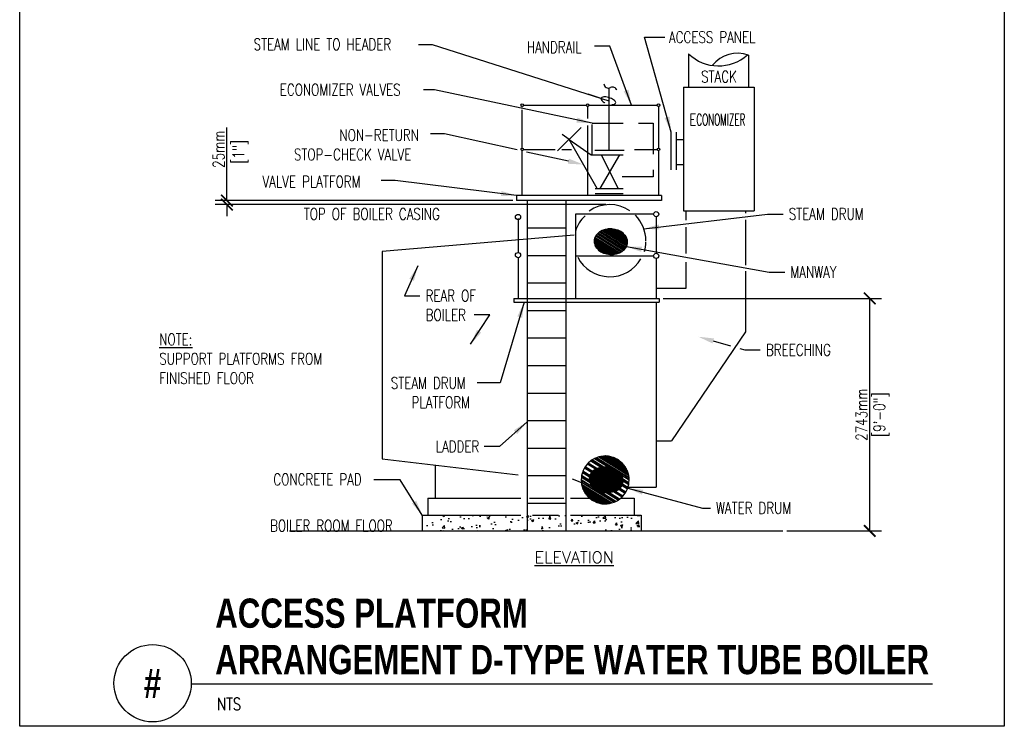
# Model space of a CAD drawing. Header units: inches. Extents: x -0.21 to 7.75, y 0.19 to 9.45.
# Tile 1 of 2: x -0.21 to 7.75, y 0.19 to 5.9. Entities that reach past the tile are written whole.
import ezdxf
from ezdxf.enums import TextEntityAlignment as Align

# ---------------------------------------------------------------- set-up
doc = ezdxf.new("R2010")
doc.units = ezdxf.units.IN
doc.header["$MEASUREMENT"] = 0
doc.header["$PDSIZE"] = -1
doc.linetypes.add('HIDDEN', pattern=[0.375, 0.25, -0.125])
doc.layers.get('Defpoints').update_dxf_attribs({"color": 2})
doc.layers.add('G-ANNO-NPLT', color=7, linetype='Continuous', plot=False)
for name, color, linetype in [('M-DETL-DIMS', 1, 'Continuous'), ('M-DETL-HEVY', 5, 'Continuous'), ('M-DETL-MEDM', 4, 'Continuous'), ('M-DETL-TEXT', 2, 'Continuous')]:
    doc.layers.add(name, color=color, linetype=linetype)
doc.styles.add('BOLD', font='bold.shx', dxfattribs={"width": 0.9})
doc.styles.add('Romans', font='romans.shx', dxfattribs={"width": 0.75})
doc.dimstyles.new('VA-Dims', dxfattribs={"dimtxt": 0.09375, "dimasz": 0.09375, "dimexe": 0.09375, "dimexo": 0.03125, "dimgap": 0.02, "dimtad": 1, "dimdec": 5, "dimzin": 0, "dimdsep": 46, "dimlunit": 4, "dimtxsty": 'Romans', "dimblk": 'ARCHTICK', "dimcen": 0.09375, "dimclrd": 256, "dimclre": 256, "dimclrt": 256, "dimadec": 0, "dimazin": 0, "dimtfac": 1, "dimtdec": 5, "dimtofl": 0, "dimtmove": 0, "dimatfit": 3, "dimfxl": 1, "dimfrac": 2, "dimtolj": 1, "dimtzin": 0, "dimlwd": -1, "dimlwe": -1, "dimarcsym": 0})
doc.dimstyles.new('VA-Lead', dxfattribs={"dimtxt": 0.09375, "dimasz": 0.125, "dimexe": 0.125, "dimexo": 0.03125, "dimgap": 0.02, "dimtad": 1, "dimdec": 5, "dimzin": 0, "dimdsep": 46, "dimlunit": 4, "dimtxsty": 'Romans', "dimcen": 0.125, "dimclrd": 256, "dimclre": 256, "dimclrt": 256, "dimadec": 0, "dimazin": 0, "dimtfac": 1, "dimtdec": 5, "dimtofl": 0, "dimtmove": 0, "dimatfit": 3, "dimfxl": 1, "dimfrac": 2, "dimtolj": 1, "dimtzin": 0, "dimlwd": -1, "dimlwe": -1, "dimarcsym": 0})
doc.dimstyles.new('VA-Loop', dxfattribs={"dimtxt": 0.09375, "dimasz": 0.18, "dimexe": 0.125, "dimexo": 0.0625, "dimgap": 0.09, "dimtad": 0, "dimtih": 1, "dimtoh": 1, "dimdec": 4, "dimzin": 0, "dimdsep": 46, "dimtxsty": 'Romans', "dimcen": 0.09, "dimclrd": 256, "dimclre": 256, "dimclrt": 256, "dimadec": 0, "dimazin": 0, "dimtfac": 1, "dimtdec": 4, "dimtofl": 0, "dimtmove": 0, "dimatfit": 3, "dimldrblk": 'dimloop1', "dimfxl": 1, "dimtolj": 1, "dimtzin": 0, "dimlwd": -1, "dimlwe": -1, "dimarcsym": 0})

# ---------------------------------------------------------------- blocks, each defined once
blk = doc.blocks.new('_ArchTick')
at = {"color": 0, "linetype": 'ByBlock', "const_width": 0.15}
blk.add_lwpolyline([(-0.5, -0.5), (0.5, 0.5)], dxfattribs=at)
blk = doc.blocks.new('*D5')
at = {"layer": 'Defpoints', "color": 0, "transparency": 16777216}
for p in [(4.9586, 3.6454), (6.6607, 3.6454), (5.9583, 1.7666)]:
    blk.add_point(p, dxfattribs=at)
at = {"layer": 'M-DETL-DIMS', "transparency": 16777216}
for p, q in [((4.9898, 3.6454), (6.7545, 3.6454)), ((6.6607, 1.7666), (6.6607, 3.6454)), ((5.9896, 1.7666), (6.7545, 1.7666))]:
    blk.add_line(p, q, dxfattribs=at)
at = {"layer": 'M-DETL-DIMS', "transparency": 16777216, "xscale": 0.09375, "yscale": 0.09375, "zscale": 0.09375}
for p, rotation in [((6.6607, 3.6454), 90), ((6.6607, 1.7666), 270)]:
    blk.add_blockref('_ArchTick', p, dxfattribs=dict(at, rotation=rotation))
at = {"layer": 'M-DETL-DIMS', "transparency": 16777216, "insert": (6.5939, 2.706), "char_height": 0.09375, "attachment_point": 5, "rotation": 90, "style": 'Romans'}
blk.add_mtext('\\A1;2743mm', dxfattribs=at)
blk = doc.blocks.new('*D6')
at = {"layer": 'Defpoints', "color": 0, "transparency": 16777216}
for p in [(1.4646, 4.4353), (3.806, 4.4353), (4.5587, 4.4031)]:
    blk.add_point(p, dxfattribs=at)
at = {"layer": 'M-DETL-DIMS', "transparency": 16777216}
for p, q in [((1.4646, 4.4353), (1.4646, 5.026)), ((3.7748, 4.4353), (1.3709, 4.4353)), ((4.5275, 4.4031), (1.3709, 4.4031)), ((1.4646, 4.4031), (1.4646, 4.3094))]:
    blk.add_line(p, q, dxfattribs=at)
at = {"layer": 'M-DETL-DIMS', "transparency": 16777216, "xscale": 0.09375, "yscale": 0.09375, "zscale": 0.09375}
for p, rotation in [((1.4646, 4.4353), 270), ((1.4646, 4.4031), 90)]:
    blk.add_blockref('_ArchTick', p, dxfattribs=dict(at, rotation=rotation))
at = {"layer": 'M-DETL-DIMS', "transparency": 16777216, "insert": (1.3977, 4.8503), "char_height": 0.09375, "attachment_point": 5, "rotation": 90, "style": 'Romans'}
blk.add_mtext('\\A1;25mm', dxfattribs=at)
blk = doc.blocks.new('dimloop1')
blk.add_line((-0.383, 0), (-1, 0))
blk.add_lwpolyline([(0.15, -0.121, 0.038212), (0.207, -0.1, 0.102096), (0.278, -0.047, 0.184921), (0.296, 0, 0.184921), (0.278, 0.047, 0.102096), (0.207, 0.099, 0.060952), (0.115, 0.129, 0.047258), (-0.008, 0.14), (-0.078, 0.14, 0.047258), (-0.202, 0.129, 0.060952), (-0.294, 0.099, 0.102096), (-0.365, 0.047, 0.184921), (-0.383, 0, 0.184921), (-0.365, -0.047, 0.102096), (-0.294, -0.1, 0.060952), (-0.202, -0.129, 0.011023), (-0.173, -0.134, 0.047258)], format="xyb")

msp = doc.modelspace()

# ---------------------------------------------------------------- hatches: boundary and pattern name
at = {"layer": 'M-DETL-MEDM'}
h = msp.add_hatch(dxfattribs=at)
h.set_pattern_fill('AR-CONC', color=253, scale=0.025)
h.paths.add_polyline_path([(3.044319, 1.894095), (4.813255, 1.894095), (4.813255, 1.766618), (3.044319, 1.766618)])

# ---------------------------------------------------------------- linework, layer by layer
at = {"layer": 'G-ANNO-NPLT', "color": 6}
msp.add_lwpolyline([(-0.210012, 9.45243), (7.748321, 9.45243), (7.748321, 0.188547), (-0.210012, 0.188547)], close=True, dxfattribs=at)
at = {"layer": 'M-DETL-HEVY'}
for p, q in [((5.195968, 5.621443), (5.195968, 5.352759)), ((5.680343, 5.610543), (5.680343, 5.352759)), ((5.154795, 5.352759), (5.727712, 5.352759)), ((5.154795, 5.352759), (5.154795, 4.352759)), ((5.727712, 5.352759), (5.727712, 4.352759)), ((5.055859, 4.684221), (5.055859, 4.988804)), ((5.097526, 4.684221), (5.097526, 4.988804)), ((5.097526, 4.929436), (5.154795, 4.929436)), ((5.154795, 4.725521), (5.097526, 4.725521)), ((4.934932, 4.305047), (4.934932, 4.009527)), ((5.154795, 4.352759), (5.727712, 4.352759)), ((5.174515, 4.352759), (5.174515, 4.276169)), ((5.655151, 4.352759), (5.655151, 4.334727)), ((5.174515, 4.220734), (5.174515, 4.009285)), ((5.655151, 4.279646), (5.655151, 3.91446)), ((4.272898, 4.155396), (2.720914, 4.024462)), ((2.720914, 4.024462), (2.720914, 2.350039)), ((4.934932, 3.96786), (4.934932, 3.645403)), ((5.174515, 3.937344), (5.174515, 3.726523)), ((5.655151, 3.865837), (5.655151, 3.376571)), ((5.174515, 3.726523), (4.934932, 3.726523)), ((4.934932, 3.614153), (4.934932, 2.120403)), ((5.655151, 3.376571), (5.058905, 2.493618)), ((4.934932, 2.493618), (5.058905, 2.493618)), ((2.720914, 2.350039), (3.817685, 2.220043)), ((3.148776, 2.299326), (3.148776, 2.031044)), ((4.256747, 2.188992), (4.329566, 2.158544)), ((4.707597, 2.120403), (4.934932, 2.120403)), ((3.087705, 2.031044), (3.087705, 1.894095)), ((3.087705, 2.031044), (3.841841, 2.031044)), ((4.242918, 2.031044), (4.396366, 2.031044)), ((4.648648, 2.031044), (4.757312, 2.031044)), ((4.757312, 2.031044), (4.757312, 1.894095)), ((3.044319, 1.894095), (3.044319, 1.766618)), ((3.044319, 1.894095), (3.841841, 1.894095)), ((3.933808, 1.894095), (4.145842, 1.894095)), ((4.242918, 1.894095), (4.813255, 1.894095)), ((4.813255, 1.894095), (4.813255, 1.766618)), ((1.971307, 1.766618), (5.958322, 1.766618))]:
    msp.add_line(p, q, dxfattribs=at)
at = {"layer": 'M-DETL-HEVY', "linetype": 'Continuous'}
for p, q in [((3.852212, 5.190318), (3.852212, 5.195956)), ((3.862629, 5.206372), (4.370189, 5.206372)), ((4.380606, 5.195955), (4.380606, 5.098153)), ((4.391022, 5.206372), (4.943085, 5.206372)), ((4.953502, 5.195955), (4.953502, 4.859578)), ((3.852212, 4.859578), (3.852212, 5.169053)), ((4.380606, 5.042973), (4.380606, 4.476922)), ((3.852212, 4.476922), (3.852212, 4.838745)), ((3.862629, 4.849162), (4.118699, 4.849162)), ((4.171015, 4.849162), (4.251134, 4.849162)), ((4.758272, 4.849162), (4.943085, 4.849162)), ((4.953502, 4.838745), (4.953502, 4.476922)), ((3.806034, 4.476922), (3.806034, 4.435255)), ((4.977697, 4.476922), (3.806034, 4.476922)), ((4.977697, 4.476922), (4.977697, 4.435255)), ((4.977697, 4.435255), (3.806034, 4.435255)), ((3.89068, 4.435255), (3.89068, 1.766618)), ((4.20318, 4.435255), (4.20318, 1.766618)), ((4.281305, 4.32588), (4.281305, 3.645403)), ((4.914098, 4.32588), (4.281305, 4.32588)), ((3.817763, 4.291226), (3.817763, 4.016033)), ((4.20318, 4.212869), (3.89068, 4.212869)), ((4.20318, 3.990483), (3.89068, 3.990483)), ((4.281305, 3.988694), (4.914098, 3.988694)), ((3.817763, 3.974366), (3.817763, 3.645403)), ((4.20318, 3.768096), (3.89068, 3.768096)), ((3.784039, 3.645403), (3.784039, 3.614153)), ((3.784039, 3.645403), (4.957925, 3.645403)), ((3.784039, 3.614153), (4.957925, 3.614153)), ((4.957925, 3.645403), (4.957925, 3.614153)), ((4.20318, 3.54571), (3.89068, 3.54571)), ((4.20318, 3.323323), (3.89068, 3.323323)), ((4.20318, 3.100937), (3.89068, 3.100937)), ((4.20318, 2.87828), (3.89068, 2.87828)), ((4.20318, 2.656164), (3.89068, 2.656164)), ((4.20318, 2.433777), (3.89068, 2.433777)), ((4.20318, 2.211391), (3.89068, 2.211391)), ((3.910816, 2.031044), (4.189271, 2.031044)), ((4.20318, 1.989004), (3.89068, 1.989004))]:
    msp.add_line(p, q, dxfattribs=at)
at = {"layer": 'M-DETL-HEVY'}
for centre, radius, start, end in [((5.438156, 5.87267), 0.348956, 226.0495944, 312.0136222), ((5.593029, 5.361383), 0.264016, 70.6877972, 141.0435889), ((4.559392, 4.11156), 0.291585, 55.8902222, 125.0368333), ((4.559392, 4.101143), 0.291585, 133.2753, 162.49835), ((4.559392, 4.11156), 0.291585, 0, 44.6767028), ((4.559392, 4.101143), 0.291585, 344.6116889, 0), ((4.559392, 4.11156), 0.291585, 207.4153778, 329.7305389)]:
    msp.add_arc(centre, radius, start, end, dxfattribs=at)
at = {"layer": 'M-DETL-MEDM'}
for p, q in [((4.555826, 4.84004), (4.555826, 5.346141)), ((4.329158, 5.026443), (4.137663, 4.838641)), ((4.230592, 4.929778), (4.173961, 4.969939)), ((4.457062, 4.534486), (4.230592, 4.929778)), ((4.230592, 4.929778), (4.410105, 4.805319)), ((4.410105, 4.805319), (4.668247, 4.805319)), ((4.676916, 4.84004), (4.437617, 4.84004)), ((4.638768, 4.805319), (4.479234, 4.534486)), ((4.626629, 4.534486), (4.491373, 4.805319)), ((4.441086, 4.534486), (4.668247, 4.534486)), ((4.441086, 4.492819), (4.668247, 4.492819))]:
    msp.add_line(p, q, dxfattribs=at)
at = {"layer": 'M-DETL-MEDM', "linetype": 'HIDDEN'}
for p, q in [((4.416898, 5.060143), (4.909223, 5.060143)), ((4.416898, 4.800609), (4.416898, 5.060143)), ((4.909223, 5.060143), (4.909223, 4.626664)), ((4.909223, 4.626664), (4.580594, 4.626664))]:
    msp.add_line(p, q, dxfattribs=at)
at = {"layer": 'M-DETL-MEDM'}
for centre, radius in [((3.852212, 5.206372), 0.010417), ((4.380606, 5.206372), 0.010417), ((4.953502, 5.206372), 0.010417), ((3.852212, 4.849161), 0.010417), ((4.953502, 4.849162), 0.010417), ((3.817763, 4.303172), 0.020833), ((4.934931, 4.32588), 0.020833), ((3.817763, 3.995199), 0.020833), ((4.934931, 3.988694), 0.020833)]:
    msp.add_circle(centre, radius, dxfattribs=at)
at = {"layer": 'M-DETL-TEXT'}
msp.add_line((1.176831, 0.531337), (7.168618, 0.531337), dxfattribs=at)
at = {"layer": 'M-DETL-TEXT', "extrusion": (0, 0, -1)}
for points in [[(-3.810553, 4.84448), (-3.222389, 4.973529), (-3.109364, 4.973529)], [(-4.224784, 4.753593), (-3.886216, 4.827879)]]:
    msp.add_lwpolyline(points, dxfattribs=at)
at = {"layer": 'M-DETL-TEXT'}
for points in [[(5.395877, 3.301585), (5.534944, 3.262246)], [(5.609998, 3.241015), (5.651152, 3.229374), (5.776152, 3.229374)]]:
    msp.add_lwpolyline(points, dxfattribs=at)
msp.add_circle((0.864331, 0.536259), 0.3125, dxfattribs=at)
at = {"layer": 'M-DETL-TEXT', "linetype": 'Continuous'}
for centre, radius, start, end in [((4.545766, 5.377832), 0.033248, 176.0937417, 304.6046639), ((4.579447, 5.312208), 0.04102, 21.0839194, 111.1474444)]:
    msp.add_arc(centre, radius, start, end, dxfattribs=at)
at = {"layer": 'M-DETL-TEXT', "extrusion": (0, 0, -1)}
msp.add_solid([(-4.220319, 4.733244), (-4.346879, 4.726804), (-4.229249, 4.773943)], dxfattribs=at)
at = {"layer": 'M-DETL-TEXT'}
msp.add_solid([(5.390206, 3.281538), (5.275596, 3.335609), (5.401547, 3.321631)], dxfattribs=at)

# ---------------------------------------------------------------- texts
at = {"layer": 'M-DETL-DIMS', "char_height": 0.09375, "width": 0.5502, "attachment_point": 2, "rotation": 90, "style": 'Romans'}
for s, insert in [('[1"]', (1.510767, 4.829015)), ('[9\'-0"]', (6.691983, 2.706011))]:
    msp.add_mtext(s, dxfattribs=dict(at, insert=insert))
at = {"layer": 'M-DETL-TEXT', "style": 'Romans'}
msp.add_text('%%UELEVATION', height=0.09375, dxfattribs=at).set_placement((4.271568, 1.506729), align=Align.CENTER)
at = {"layer": 'M-DETL-TEXT', "width": 0.8}
for s, height, style, p in [('ACCESS PLATFORM ', 0.23622047, 'BOLD', (1.370497, 0.98443)), ('ARRANGEMENT D-TYPE WATER TUBE BOILER', 0.23622047, 'BOLD', (1.370497, 0.60943)), ('NTS', 0.0984252, 'Romans', (1.384403, 0.31962))]:
    msp.add_text(s, height=height, dxfattribs=dict(at, style=style)).set_placement(p)
at = {"layer": 'M-DETL-TEXT', "style": 'BOLD', "width": 0.8}
msp.add_text('#', height=0.23622, dxfattribs=at).set_placement((0.864331, 0.536259), align=Align.MIDDLE)
at = {"layer": 'M-DETL-TEXT', "char_height": 0.09375, "attachment_point": 1, "style": 'Romans'}
for s, insert, width in [('STEAM LINE TO HEADER', (1.68074, 5.745018), 1.35155534), ('ACCESS PANEL', (5.037849, 5.802601), 1.117383), ('HANDRAIL', (3.889426, 5.721379), 0.63392857), ('STACK', (5.297831, 5.484222), 0.41876059), ('ECONOMIZER VALVES', (1.892455, 5.377711), 1.2479744), ('E{\\W0.55;CONOMIZER}', (5.202418, 5.136225), 0.71209732), ('\\pi0.42778;NON-RETURN \\P\\pi0.05948;STOP-CHECK VALVE', (1.947058, 5.011004), 1.11416706), ('VALVE PLATFORM', (1.752566, 4.635243), 0.91112849), ('TOP OF BOILER CASING', (2.086187, 4.373864), 1.73352392), ('STEAM DRUM', (6.006325, 4.373864), 0.90536773), ('MANWAY', (6.019044, 3.904611), 0.53125), ('REAR OF \\PBOILER', (3.071215, 3.71447), 0.99564425), ('{\\LNOTE:\\P}SUPPORT PLATFORMS FROM FINISHED FLOOR', (0.918247, 3.36053), 1.55489703), ('BREECHING', (5.821899, 3.276477), 0.76251059), ('\\pi0.13001;STEAM DRUM \\P\\pi0.29742;PLATFORM', (2.659948, 3.008164), 0.79630368), ('LADDER', (3.152551, 2.495979), 0.49107143), ('CONCRETE PAD', (1.840429, 2.229623), 1.05357143), ('WATER DRUM', (5.417995, 1.998559), 1.5392963), ('BOILER ROOM FLOOR', (1.813831, 1.855968), 1.20915573)]:
    msp.add_mtext(s, dxfattribs=dict(at, insert=insert, width=width))

# ---------------------------------------------------------------- dimensions: what is measured, and where the dimension line sits
at = {"layer": 'M-DETL-DIMS'}
dim = msp.add_linear_dim(base=(1.464612, 4.435255), p1=(4.55874, 4.403145), p2=(3.806034, 4.435255), angle=90, text='25mm', dimstyle='VA-Dims', override={"dimpost": '\\X'}, dxfattribs=at)
dim.commit()
dim.dimension.update_dxf_attribs({"geometry": '*D6', "text_midpoint": (1.464612, 4.850345), "dimtype": 160})
dim = msp.add_linear_dim(base=(6.660733, 3.645403), p1=(5.958322, 1.766618), p2=(4.958575, 3.645403), angle=90, text='2743mm', dimstyle='VA-Dims', override={"dimpost": '\\X'}, dxfattribs=at)
dim.commit()
dim.dimension.update_dxf_attribs({"geometry": '*D5', "text_midpoint": (6.593858, 2.706011)})

# ---------------------------------------------------------------- meshes
at = {"layer": 'M-DETL-HEVY'}
mesh = msp.add_polyface(dxfattribs=at)
corners = [(4.488414, 4.022338), (4.468684, 4.036293), (4.500276, 4.016706), (4.464908, 4.040221), (4.511211, 4.011513), (4.452777, 4.052841), (4.526724, 4.006993), (4.449642, 4.057897), (4.536196, 4.004233), (4.441305, 4.071346), (4.553154, 4.001998), (4.439402, 4.077045), (4.562411, 4.000778), (4.434709, 4.091096), (4.579847, 4.00111), (4.434273, 4.097119), (4.588848, 4.001281), (4.433243, 4.111334), (4.605964, 4.004246), (4.434373, 4.117397), (4.614491, 4.005723), (4.436962, 4.131281), (4.630559, 4.01125), (4.43967, 4.137118), (4.638355, 4.013932), (4.445724, 4.150171), (4.652708, 4.02184), (4.449945, 4.155532), (4.659521, 4.025594), (4.459193, 4.167278), (4.67157, 4.035602), (4.4648, 4.171935), (4.677178, 4.04026), (4.476849, 4.181944), (4.686425, 4.052005), (4.483663, 4.185697), (4.690646, 4.057367), (4.498016, 4.193605), (4.696701, 4.070419), (4.505812, 4.196287), (4.699409, 4.076256), (4.52188, 4.201815), (4.701997, 4.090141), (4.703128, 4.096203), (4.530407, 4.203292), (4.703128, 4.096203), (4.702098, 4.110419), (4.547522, 4.206256), (4.701662, 4.116441), (4.556524, 4.206427), (4.696969, 4.130493), (4.573959, 4.206759), (4.695066, 4.136192), (4.583216, 4.205539), (4.686729, 4.14964), (4.600174, 4.203304), (4.683594, 4.154697), (4.609647, 4.200544), (4.671463, 4.167316), (4.62516, 4.196024), (4.667687, 4.171244), (4.636095, 4.190832), (4.647956, 4.185199)]
mesh.append_faces([[corners[k] for k in face] for face in [(0, 0, 2, 1), (1, 2, 4, 3), (3, 4, 6, 5), (5, 6, 8, 7), (7, 8, 10, 9), (9, 10, 12, 11), (11, 12, 14, 13), (13, 14, 16, 15), (15, 16, 18, 17), (17, 18, 20, 19), (19, 20, 22, 21), (21, 22, 24, 23), (23, 24, 26, 25), (25, 26, 28, 27), (27, 28, 30, 29), (29, 30, 32, 31), (31, 32, 34, 33), (33, 34, 36, 35), (35, 36, 38, 37), (37, 38, 40, 39), (39, 40, 42, 41), (41, 42, 45, 44), (44, 43, 46, 47), (47, 46, 48, 49), (49, 48, 50, 51), (51, 50, 52, 53), (53, 52, 54, 55), (55, 54, 56, 57), (57, 56, 58, 59), (59, 58, 60, 61), (61, 60, 62, 62)]], dxfattribs={"vtx0": -1, "vtx2": -1})
mesh = msp.add_polyface(dxfattribs=at)
corners = [(4.416371, 2.016038), (4.397956, 2.030997), (4.451112, 1.998041), (4.385358, 2.041231), (4.4584, 1.995945), (4.369679, 2.060533), (4.487214, 1.987661), (4.360165, 2.072245), (4.498218, 1.986651), (4.350373, 2.091147), (4.522507, 1.984422), (4.342167, 2.106985), (4.537612, 1.985808), (4.33714, 2.124471), (4.5578, 1.987661), (4.331787, 2.143087), (4.574656, 1.992507), (4.330088, 2.161607), (4.593902, 1.998041), (4.328549, 2.17838), (4.607802, 2.005242), (4.330608, 2.200821), (4.628642, 2.016038), (4.331787, 2.213673), (4.638126, 2.023742), (4.339313, 2.239846), (4.659656, 2.041231), (4.342167, 2.249775), (4.665976, 2.049012), (4.355866, 2.276216), (4.684849, 2.072245), (4.360165, 2.284516), (4.689148, 2.080544), (4.379038, 2.307749), (4.702847, 2.106985), (4.385358, 2.315529), (4.705701, 2.116914), (4.406888, 2.333019), (4.713227, 2.143087), (4.416371, 2.340722), (4.714406, 2.155939), (4.716465, 2.17838), (4.437212, 2.351518), (4.716465, 2.17838), (4.714926, 2.195154), (4.451112, 2.35872), (4.713227, 2.213673), (4.470358, 2.364253), (4.707874, 2.232289), (4.487214, 2.3691), (4.702847, 2.249775), (4.507402, 2.370952), (4.694641, 2.265614), (4.522507, 2.372338), (4.684849, 2.284516), (4.546796, 2.370109), (4.675335, 2.296228), (4.5578, 2.3691), (4.659656, 2.315529), (4.586614, 2.360815), (4.647057, 2.325763), (4.593902, 2.35872), (4.628642, 2.340722)]
mesh.append_faces([[corners[k] for k in face] for face in [(0, 0, 2, 1), (1, 2, 4, 3), (3, 4, 6, 5), (5, 6, 8, 7), (7, 8, 10, 9), (9, 10, 12, 11), (11, 12, 14, 13), (13, 14, 16, 15), (15, 16, 18, 17), (17, 18, 20, 19), (19, 20, 22, 21), (21, 22, 24, 23), (23, 24, 26, 25), (25, 26, 28, 27), (27, 28, 30, 29), (29, 30, 32, 31), (31, 32, 34, 33), (33, 34, 36, 35), (35, 36, 38, 37), (37, 38, 40, 39), (39, 40, 43, 42), (42, 41, 44, 45), (45, 44, 46, 47), (47, 46, 48, 49), (49, 48, 50, 51), (51, 50, 52, 53), (53, 52, 54, 55), (55, 54, 56, 57), (57, 56, 58, 59), (59, 58, 60, 61), (61, 60, 62, 62)]], dxfattribs={"vtx0": -1, "vtx2": -1})
mesh = msp.add_polyface(dxfattribs=at)
corners = [(4.442314, 2.105947), (4.436308, 2.110853), (4.464613, 2.093304), (4.423381, 2.121415), (4.475056, 2.089376), (4.417263, 2.12871), (4.489422, 2.083971), (4.408541, 2.139112), (4.501749, 2.081323), (4.404068, 2.147574), (4.515788, 2.078307), (4.398367, 2.158359), (4.528877, 2.077442), (4.396046, 2.167453), (4.542696, 2.076529), (4.393247, 2.178416), (4.555833, 2.077612), (4.393309, 2.187706), (4.569113, 2.078706), (4.39338, 2.198513), (4.581689, 2.08176), (4.395902, 2.207591), (4.594023, 2.084755), (4.39876, 2.217877), (4.60549, 2.089703), (4.403701, 2.22636), (4.61647, 2.094442), (4.409179, 2.235763), (4.626336, 2.101125), (4.416396, 2.243297), (4.635591, 2.107395), (4.424239, 2.251485), (4.643434, 2.115583), (4.433495, 2.257755), (4.650651, 2.123117), (4.44336, 2.264438), (4.656129, 2.13252), (4.454341, 2.269177), (4.661071, 2.141004), (4.465807, 2.274125), (4.663928, 2.151289), (4.66645, 2.160367), (4.478141, 2.27712), (4.66645, 2.160367), (4.666522, 2.171174), (4.490718, 2.280174), (4.666583, 2.180464), (4.503997, 2.281268), (4.663785, 2.191427), (4.517135, 2.282351), (4.661464, 2.200521), (4.530954, 2.281438), (4.655762, 2.211306), (4.544043, 2.280573), (4.651289, 2.219768), (4.558082, 2.277557), (4.642567, 2.23017), (4.570408, 2.274909), (4.63645, 2.237465), (4.584774, 2.269504), (4.623522, 2.248027), (4.595217, 2.265576), (4.617517, 2.252933)]
mesh.append_faces([[corners[k] for k in face] for face in [(0, 0, 2, 1), (1, 2, 4, 3), (3, 4, 6, 5), (5, 6, 8, 7), (7, 8, 10, 9), (9, 10, 12, 11), (11, 12, 14, 13), (13, 14, 16, 15), (15, 16, 18, 17), (17, 18, 20, 19), (19, 20, 22, 21), (21, 22, 24, 23), (23, 24, 26, 25), (25, 26, 28, 27), (27, 28, 30, 29), (29, 30, 32, 31), (31, 32, 34, 33), (33, 34, 36, 35), (35, 36, 38, 37), (37, 38, 40, 39), (39, 40, 43, 42), (42, 41, 44, 45), (45, 44, 46, 47), (47, 46, 48, 49), (49, 48, 50, 51), (51, 50, 52, 53), (53, 52, 54, 55), (55, 54, 56, 57), (57, 56, 58, 59), (59, 58, 60, 61), (61, 60, 62, 62)]], dxfattribs={"vtx0": -1, "vtx2": -1})

# ---------------------------------------------------------------- leaders
at = {"layer": 'M-DETL-TEXT'}
for points in [[(5.055859, 4.988804), (4.839913, 5.755498), (5.003863, 5.755498)], [(4.734814, 5.206372), (4.559742, 5.684073), (4.434742, 5.684073)], [(4.416898, 5.060143), (3.143872, 5.329011), (3.052998, 5.329011)], [(3.806034, 4.476922), (2.824858, 4.597768), (2.711834, 4.597768)], [(4.834668, 4.20771), (5.835578, 4.326761), (5.960578, 4.326761)], [(4.693674, 4.063893), (5.848297, 3.857507), (5.973297, 3.857507)], [(3.008936, 3.908839), (2.900468, 3.667367), (3.025468, 3.667367)], [(3.867235, 3.614153), (3.673523, 2.961995), (3.487058, 2.961995)], [(3.434832, 3.275146), (3.589456, 3.512809), (3.464456, 3.512809)], [(3.89068, 2.648074), (3.668001, 2.448875), (3.543001, 2.448875)], [(3.044319, 1.894095), (2.864867, 2.180515), (2.653479, 2.180515)], [(4.704274, 2.11195), (5.309748, 1.951455), (5.372248, 1.951455)]]:
    msp.add_leader(points, dimstyle='VA-Lead', override={"dimgap": 0.02, "dimtad": 0}, dxfattribs=at)
msp.add_leader([(4.555826, 5.239642), (3.125972, 5.694943), (3.014446, 5.694943)], dimstyle='VA-Loop', dxfattribs=at)

doc.saveas('drawing.dxf')
